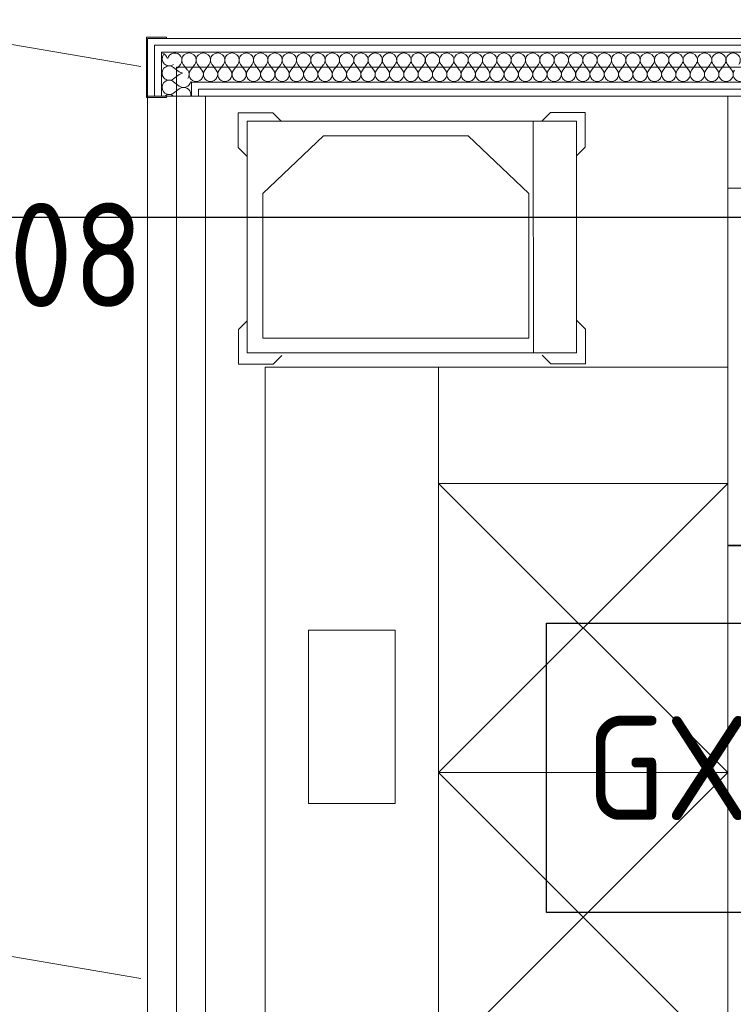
# Model space of a CAD drawing. Header units: millimetres. Extents: x -39149 to 267781, y -2340 to 58540.
# Tile 117 of 244: x 33940 to 35175, y 8579 to 10282. Entities that reach past the tile are written whole.
import ezdxf
from ezdxf.enums import TextEntityAlignment as Align

# ---------------------------------------------------------------- set-up
doc = ezdxf.new("R2010")
doc.units = ezdxf.units.MM
doc.header["$LTSCALE"] = 100
doc.header["$MEASUREMENT"] = 0
doc.linetypes.add('B0701', pattern=[46.823999, 31.199999, -15.624])
for name, color, linetype in [('22 C Binnenwanden', 7, 'Continuous'), ('22 C Binnenwanden Deuren', 7, 'Continuous'), ('22 C Binnenwanden Doorsnede-arcering', 7, 'Continuous'), ('22 C Binnenwanden Laagscheidingslijnen', 7, 'Continuous'), ('45 Plafond', 7, 'Continuous'), ('73 Keuken', 7, 'Continuous'), ('AL$1A---_ALGEMEEN--bestaand', 9, 'Continuous'), ('EL6131--_KG', 3, 'Continuous'), ('EL6221--_KRACHT_400', 3, 'Continuous'), ('EL6222--_KRACHT_230', 3, 'Continuous'), ('EL6311--_LICHT_BINNEN', 3, 'Continuous'), ('EL6441--_DATACOM', 3, 'Continuous'), ('EL6511--_BRANDMELD', 3, 'Continuous')]:
    doc.layers.add(name, color=color, linetype=linetype)
doc.styles.add('BURO-018', font='isocp.shx', dxfattribs={"height": 180})
doc.styles.add('STABICAD-012', font='ISOCP.SHX', dxfattribs={"height": 1.2})
doc.styles.add('STABICAD-018', font='ISOCP.SHX', dxfattribs={"height": 1.8})

# ---------------------------------------------------------------- blocks, each defined once
blk = doc.blocks.new('Slab_119_7', base_point=(34211.5, 612.1))
at = {"layer": '45 Plafond', "color": 8, "linetype": 'Continuous', "lineweight": 0}
blk.add_lwpolyline([(34211.5, 612.1, 0.066229), (50336.5, 5152.1), (50336.5, 11626.8), (48610, 11626.8), (48610, 11625), (43211.5, 11625), (43211.5, 5466.1), (41411.5, 5466.1), (41411.5, 10199.6), (34211.5, 10199.6)], format="xyb", close=True, dxfattribs=at)
blk = doc.blocks.new('Slab_152_7', base_point=(61.5, 11625))
at = {"layer": '45 Plafond', "color": 8, "linetype": 'Continuous', "lineweight": 0}
blk.add_lwpolyline([(61.5, 11625), (7161.5, 11625), (7161.5, 7850), (18261.5, 7850), (18261.5, 10250), (18050.2, 10250), (18050.2, 11625), (35849.9, 11625), (35849.9, 11400), (36099.9, 11400), (36099.9, 12175), (39053.2, 12175), (39053.2, 11445), (43211.5, 11445), (43211.5, 10132), (43211.5, 5466.1), (41411.5, 5466.1), (41411.5, 10199.6), (34211.5, 10199.6), (34211.5, 612.1, -0.138201), (61.5, 5162.9)], format="xyb", close=True, dxfattribs=at)
blk = doc.blocks.new('*X955')
at = {"layer": '22 C Binnenwanden Doorsnede-arcering', "color": 8, "linetype": 'Continuous', "lineweight": 0}
for p, q in [((34218.5, 10204.6), (34213.4, 10197.8)), ((34223.4, 10204.6), (34230.9, 10194.7)), ((34243.2, 10204.6), (34235.8, 10194.7)), ((34248.2, 10204.6), (34255.6, 10194.7)), ((34268, 10204.6), (34260.6, 10194.7)), ((34273, 10204.6), (34280.4, 10194.7)), ((34292.8, 10204.6), (34285.3, 10194.7)), ((34297.7, 10204.6), (34305.1, 10194.7)), ((34317.5, 10204.6), (34310.1, 10194.7)), ((34322.5, 10204.6), (34329.9, 10194.7)), ((34342.3, 10204.6), (34334.9, 10194.7)), ((34347.2, 10204.6), (34354.7, 10194.7)), ((34367, 10204.6), (34359.6, 10194.7)), ((34372, 10204.6), (34379.4, 10194.7)), ((34391.8, 10204.6), (34384.4, 10194.7)), ((34396.8, 10204.6), (34404.2, 10194.7)), ((34416.6, 10204.6), (34409.1, 10194.7)), ((34421.5, 10204.6), (34429, 10194.7)), ((34441.3, 10204.6), (34433.9, 10194.7)), ((34446.3, 10204.6), (34453.7, 10194.7)), ((34466.1, 10204.6), (34458.7, 10194.7)), ((34471, 10204.6), (34478.5, 10194.7)), ((34490.9, 10204.6), (34483.4, 10194.7)), ((34495.8, 10204.6), (34503.2, 10194.7)), ((34515.6, 10204.6), (34508.2, 10194.7)), ((34520.6, 10204.6), (34528, 10194.7)), ((34540.4, 10204.6), (34533, 10194.7)), ((34545.3, 10204.6), (34552.8, 10194.7)), ((34565.1, 10204.6), (34557.7, 10194.7)), ((34570.1, 10204.6), (34577.5, 10194.7)), ((34589.9, 10204.6), (34582.5, 10194.7)), ((34594.9, 10204.6), (34602.3, 10194.7)), ((34614.7, 10204.6), (34607.2, 10194.7)), ((34619.6, 10204.6), (34627, 10194.7)), ((34639.4, 10204.6), (34632, 10194.7)), ((34644.4, 10204.6), (34651.8, 10194.7)), ((34664.2, 10204.6), (34656.8, 10194.7)), ((34669.1, 10204.6), (34676.6, 10194.7)), ((34689, 10204.6), (34681.5, 10194.7)), ((34693.9, 10204.6), (34701.3, 10194.7)), ((34713.7, 10204.6), (34706.3, 10194.7)), ((34718.7, 10204.6), (34726.1, 10194.7)), ((34738.5, 10204.6), (34731, 10194.7)), ((34743.4, 10204.6), (34750.9, 10194.7)), ((34763.2, 10204.6), (34755.8, 10194.7)), ((34768.2, 10204.6), (34775.6, 10194.7)), ((34788, 10204.6), (34780.6, 10194.7)), ((34793, 10204.6), (34800.4, 10194.7)), ((34812.8, 10204.6), (34805.3, 10194.7)), ((34817.7, 10204.6), (34825.1, 10194.7)), ((34837.5, 10204.6), (34830.1, 10194.7)), ((34842.5, 10204.6), (34849.9, 10194.7)), ((34862.3, 10204.6), (34854.9, 10194.7)), ((34867.2, 10204.6), (34874.7, 10194.7)), ((34887, 10204.6), (34879.6, 10194.7)), ((34892, 10204.6), (34899.4, 10194.7)), ((34911.8, 10204.6), (34904.4, 10194.7)), ((34916.8, 10204.6), (34924.2, 10194.7)), ((34936.6, 10204.6), (34929.1, 10194.7)), ((34941.5, 10204.6), (34949, 10194.7)), ((34961.3, 10204.6), (34953.9, 10194.7)), ((34966.3, 10204.6), (34973.7, 10194.7)), ((34986.1, 10204.6), (34978.7, 10194.7)), ((34991, 10204.6), (34998.5, 10194.7)), ((35010.9, 10204.6), (35003.4, 10194.7)), ((35015.8, 10204.6), (35023.2, 10194.7)), ((35035.6, 10204.6), (35028.2, 10194.7)), ((35040.6, 10204.6), (35048, 10194.7)), ((35060.4, 10204.6), (35053, 10194.7)), ((35065.3, 10204.6), (35072.8, 10194.7)), ((35085.1, 10204.6), (35077.7, 10194.7)), ((35090.1, 10204.6), (35097.5, 10194.7)), ((35109.9, 10204.6), (35102.5, 10194.7)), ((35114.9, 10204.6), (35122.3, 10194.7)), ((35134.7, 10204.6), (35127.2, 10194.7)), ((35139.6, 10204.6), (35147, 10194.7)), ((35159.4, 10204.6), (35152, 10194.7)), ((35164.4, 10204.6), (35171.8, 10194.7))]:
    blk.add_line(p, q, dxfattribs=at)
for centre, start, end in [((34183.8, 10212), 15.8345, 74.1655), ((34208.6, 10212), 323.1301, 167.7516), ((34233.3, 10212), 323.1301, 216.8699), ((34258.1, 10212), 323.1301, 216.8699), ((34282.9, 10212), 323.1301, 216.8699), ((34307.6, 10212), 323.1301, 216.8699), ((34332.4, 10212), 323.1301, 216.8699), ((34357.1, 10212), 323.1301, 216.8699), ((34381.9, 10212), 323.1301, 216.8699), ((34406.7, 10212), 323.1301, 216.8699), ((34431.4, 10212), 323.1301, 216.8699), ((34456.2, 10212), 323.1301, 216.8699), ((34481, 10212), 323.1301, 216.8699), ((34505.7, 10212), 323.1301, 216.8699), ((34530.5, 10212), 323.1301, 216.8699), ((34555.2, 10212), 323.1301, 216.8699), ((34580, 10212), 323.1301, 216.8699), ((34604.8, 10212), 323.1301, 216.8699), ((34629.5, 10212), 323.1301, 216.8699), ((34654.3, 10212), 323.1301, 216.8699), ((34679, 10212), 323.1301, 216.8699), ((34703.8, 10212), 323.1301, 216.8699), ((34728.6, 10212), 323.1301, 216.8699), ((34753.3, 10212), 323.1301, 216.8699), ((34778.1, 10212), 323.1301, 216.8699), ((34802.9, 10212), 323.1301, 216.8699), ((34827.6, 10212), 323.1301, 216.8699), ((34852.4, 10212), 323.1301, 216.8699), ((34877.1, 10212), 323.1301, 216.8699), ((34901.9, 10212), 323.1301, 216.8699), ((34926.7, 10212), 323.1301, 216.8699), ((34951.4, 10212), 323.1301, 216.8699), ((34976.2, 10212), 323.1301, 216.8699), ((35001, 10212), 323.1301, 216.8699), ((35025.7, 10212), 323.1301, 216.8699), ((35050.5, 10212), 323.1301, 216.8699), ((35075.2, 10212), 323.1301, 216.8699), ((35100, 10212), 323.1301, 216.8699), ((35124.8, 10212), 323.1301, 216.8699), ((35149.5, 10212), 323.1301, 216.8699), ((35174.3, 10212), 323.1301, 216.8699), ((34221, 10187.3), 324.5617, 36.8699), ((34245.7, 10187.3), 143.1301, 270), ((34245.7, 10187.3), 270, 36.8699), ((34270.5, 10187.3), 143.1301, 270), ((34270.5, 10187.3), 270, 36.8699), ((34295.2, 10187.3), 143.1301, 270), ((34295.2, 10187.3), 270, 36.8699), ((34320, 10187.3), 143.1301, 270), ((34320, 10187.3), 270, 36.8699), ((34344.8, 10187.3), 143.1301, 270), ((34344.8, 10187.3), 270, 36.8699), ((34369.5, 10187.3), 143.1301, 270), ((34369.5, 10187.3), 270, 36.8699), ((34394.3, 10187.3), 143.1301, 270), ((34394.3, 10187.3), 270, 36.8699), ((34419, 10187.3), 143.1301, 270), ((34419, 10187.3), 270, 36.8699), ((34443.8, 10187.3), 143.1301, 270), ((34443.8, 10187.3), 270, 36.8699), ((34468.6, 10187.3), 143.1301, 270), ((34468.6, 10187.3), 270, 36.8699), ((34493.3, 10187.3), 143.1301, 270), ((34493.3, 10187.3), 270, 36.8699), ((34518.1, 10187.3), 143.1301, 270), ((34518.1, 10187.3), 270, 36.8699), ((34542.9, 10187.3), 143.1301, 270), ((34542.9, 10187.3), 270, 36.8699), ((34567.6, 10187.3), 143.1301, 270), ((34567.6, 10187.3), 270, 36.8699), ((34592.4, 10187.3), 143.1301, 270), ((34592.4, 10187.3), 270, 36.8699), ((34617.1, 10187.3), 143.1301, 270), ((34617.1, 10187.3), 270, 36.8699), ((34641.9, 10187.3), 143.1301, 270), ((34641.9, 10187.3), 270, 36.8699), ((34666.7, 10187.3), 143.1301, 270), ((34666.7, 10187.3), 270, 36.8699), ((34691.4, 10187.3), 143.1301, 270), ((34691.4, 10187.3), 270, 36.8699), ((34716.2, 10187.3), 143.1301, 270), ((34716.2, 10187.3), 270, 36.8699), ((34741, 10187.3), 143.1301, 270), ((34741, 10187.3), 270, 36.8699), ((34765.7, 10187.3), 143.1301, 270), ((34765.7, 10187.3), 270, 36.8699), ((34790.5, 10187.3), 143.1301, 270), ((34790.5, 10187.3), 270, 36.8699), ((34815.2, 10187.3), 143.1301, 270), ((34815.2, 10187.3), 270, 36.8699), ((34840, 10187.3), 143.1301, 270), ((34840, 10187.3), 270, 36.8699), ((34864.8, 10187.3), 143.1301, 270), ((34864.8, 10187.3), 270, 36.8699), ((34889.5, 10187.3), 143.1301, 270), ((34889.5, 10187.3), 270, 36.8699), ((34914.3, 10187.3), 143.1301, 270), ((34914.3, 10187.3), 270, 36.8699), ((34939, 10187.3), 143.1301, 270), ((34939, 10187.3), 270, 36.8699), ((34963.8, 10187.3), 143.1301, 270), ((34963.8, 10187.3), 270, 36.8699), ((34988.6, 10187.3), 143.1301, 270), ((34988.6, 10187.3), 270, 36.8699), ((35013.3, 10187.3), 143.1301, 270), ((35013.3, 10187.3), 270, 36.8699), ((35038.1, 10187.3), 143.1301, 270), ((35038.1, 10187.3), 270, 36.8699), ((35062.9, 10187.3), 143.1301, 270), ((35062.9, 10187.3), 270, 36.8699), ((35087.6, 10187.3), 143.1301, 270), ((35087.6, 10187.3), 270, 36.8699), ((35112.4, 10187.3), 143.1301, 270), ((35112.4, 10187.3), 270, 36.8699), ((35137.1, 10187.3), 143.1301, 270), ((35137.1, 10187.3), 270, 36.8699), ((35161.9, 10187.3), 143.1301, 270), ((35161.9, 10187.3), 270, 36.8699), ((35186.7, 10187.3), 143.1301, 270)]:
    blk.add_arc(centre, 12.4, start, end, dxfattribs=at)
blk = doc.blocks.new('Wall_359_7', base_point=(34211.5, 10199.6))
at = {"layer": '22 C Binnenwanden', "color": 8, "linetype": 'Continuous', "lineweight": 0}
for p, q in [((41449.5, 10249.6), (34161.5, 10249.6)), ((34261.5, 10149.6), (41361.5, 10149.6))]:
    blk.add_line(p, q, dxfattribs=at)
at = {"layer": '22 C Binnenwanden Laagscheidingslijnen', "color": 8, "linetype": 'Continuous', "lineweight": 0}
for p, q in [((41437.5, 10237.6), (34173.5, 10237.6)), ((41385.5, 10225.6), (34185.5, 10225.6)), ((34237.5, 10173.6), (41385.5, 10173.6)), ((34249.5, 10161.6), (41373.5, 10161.6))]:
    blk.add_line(p, q, dxfattribs=at)
at = {"layer": '22 C Binnenwanden', "color": 1, "lineweight": 0}
blk.add_blockref('*X955', (0, 0), dxfattribs=at)
blk = doc.blocks.new('*X964')
at = {"layer": '22 C Binnenwanden Doorsnede-arcering', "color": 8, "linetype": 'Continuous', "lineweight": 0}
for p, q in [((34206.5, 10204.4), (34206.7, 10204.5)), ((34206.5, 10199.4), (34216.4, 10192)), ((34206.5, 10179.6), (34216.4, 10187)), ((34206.5, 10174.7), (34216.4, 10167.2)), ((34206.5, 10154.9), (34216.4, 10162.3)), ((34206.5, 10149.9), (34206.9, 10149.6))]:
    blk.add_line(p, q, dxfattribs=at)
for centre, start, end in [((34199.1, 10214.3), 142.403, 306.8699), ((34199.1, 10189.5), 53.1301, 306.8699), ((34223.9, 10201.9), 233.1301, 258.2847), ((34223.9, 10177.1), 99.6718, 126.8699), ((34199.1, 10164.8), 53.1301, 306.8699), ((34223.9, 10177.1), 233.1301, 350.3282), ((34199.1, 10140), 53.1301, 128.8015), ((34223.9, 10152.4), 0, 126.8699), ((34223.9, 10152.4), 347.2511, 0)]:
    blk.add_arc(centre, 12.4, start, end, dxfattribs=at)
blk = doc.blocks.new('Empty Door_10')
at = {"layer": '22 C Binnenwanden Deuren', "color": 8, "linetype": 'Continuous', "lineweight": 0}
for p, q in [((-1599.8, -7), (-1599.8, -19)), ((-1599.8, -19), (-1599.8, -31)), ((-1599.8, -31), (-1599.8, -83)), ((-1599.8, -83), (-1599.8, -95)), ((-1599.8, -95), (-1599.8, -107))]:
    blk.add_line(p, q, dxfattribs=at)
at = {"layer": '22 C Binnenwanden Deuren', "color": 8, "linetype": 'B0701', "lineweight": 0}
for p, q in [((-1599.8, -7), (1599.8, -7)), ((-1599.8, -107), (1599.8, -107))]:
    blk.add_line(p, q, dxfattribs=at)
blk = doc.blocks.new('Wall_361_7', base_point=(34211.5, 617.4))
at = {"layer": '22 C Binnenwanden', "color": 8, "linetype": 'Continuous', "lineweight": 0}
blk.add_line((34161.5, 10249.6), (34161.5, 10149.6), dxfattribs=at)
at = {"layer": '22 C Binnenwanden Laagscheidingslijnen', "color": 8, "linetype": 'Continuous', "lineweight": 0}
for p, q in [((34173.5, 10237.6), (34173.5, 10149.6)), ((34185.5, 10225.6), (34185.5, 10149.6)), ((34237.5, 10149.6), (34237.5, 10173.6)), ((34249.5, 10149.6), (34249.5, 10161.6))]:
    blk.add_line(p, q, dxfattribs=at)
at = {"layer": '22 C Binnenwanden', "color": 1, "lineweight": 0}
blk.add_blockref('*X964', (0, 0), dxfattribs=at)
at = {"layer": '22 C Binnenwanden Deuren', "color": 1, "linetype": 'Continuous', "lineweight": 0, "xscale": -1, "zscale": 1000, "rotation": 90}
blk.add_blockref('Empty Door_10', (34154.5, 8549.8), dxfattribs=at)
blk = doc.blocks.new('Wall_386_7', base_point=(34194.5, 10149.6))
at = {"layer": '22 C Binnenwanden', "color": 8, "linetype": 'Continuous', "lineweight": 0}
for p, q in [((34194.5, 10149.6), (34161.5, 10149.6)), ((34194.5, 10147.6), (34194.5, 10149.6)), ((34159.5, 10147.6), (34194.5, 10147.6))]:
    blk.add_line(p, q, dxfattribs=at)
blk = doc.blocks.new('Wall_387_7', base_point=(34161.5, 10249.6))
at = {"layer": '22 C Binnenwanden', "color": 8, "linetype": 'Continuous', "lineweight": 0}
for p, q in [((34194.5, 10251.6), (34159.5, 10251.6)), ((34194.5, 10249.6), (34194.5, 10251.6)), ((34161.5, 10249.6), (34194.5, 10249.6))]:
    blk.add_line(p, q, dxfattribs=at)
blk = doc.blocks.new('Wall_428_7', base_point=(34161.5, 10149.6))
at = {"layer": '22 C Binnenwanden', "color": 8, "linetype": 'Continuous', "lineweight": 0}
for p, q in [((34159.5, 10251.6), (34159.5, 10147.6)), ((34161.5, 10149.6), (34161.5, 10249.6))]:
    blk.add_line(p, q, dxfattribs=at)
blk = doc.blocks.new('E00120')
at = {"color": 0, "linetype": 'Continuous'}
for p, q in [((-2.5, 2.5), (2.5, 2.5)), ((-2.5, -2.5), (-2.5, 2.5)), ((2.5, 2.5), (2.5, -2.5)), ((2.5, -2.5), (-2.5, -2.5))]:
    blk.add_line(p, q, dxfattribs=at)
at = {"color": 0, "linetype": 'Continuous', "style": 'BURO-018'}
for tag, p in [('PANEL', (0, 8)), ('CIRCUIT', (0, 5)), ('SUBCIRCUIT', (4.5, 5)), ('LIGHTFIXTURECODE', (0, 0)), ('SWITCHCODE', (4.5, -4.5))]:
    blk.add_attdef(tag, text='', height=1.8, dxfattribs=at).set_placement(p, align=Align.MIDDLE)
blk = doc.blocks.new('*X1918')
at = {"layer": 'AL$1A---_ALGEMEEN--bestaand', "color": 0, "linetype": 'Continuous'}
for p, q in [((159.6, 198.675), (159.6, 202.134)), ((159.8, 197.35), (159.8, 202.223)), ((160, 197.25), (160, 202.25)), ((160.2, 197.35), (160.2, 202.223)), ((160.4, 198.675), (160.4, 202.134)), ((159.4, 200.262), (159.4, 201.95)), ((160.6, 200.262), (160.6, 201.95)), ((159.8, 195.542), (159.8, 196.458)), ((160, 195.5), (160, 196.5)), ((160.2, 195.542), (160.2, 196.458)), ((159.6, 195.7), (159.6, 196.3)), ((160.4, 195.7), (160.4, 196.3))]:
    blk.add_line(p, q, dxfattribs=at)
blk = doc.blocks.new('1116A7')
at = {"layer": 'AL$1A---_ALGEMEEN--bestaand', "color": 0, "linetype": 'Continuous'}
for p, q in [((-2, -4), (-2, 4)), ((-2, 4), (2, 4)), ((2, 4), (2, -4)), ((-0.744, 2.406), (-0.248, -1.531)), ((0.744, 2.406), (0.248, -1.531)), ((2, -4), (-2, -4))]:
    blk.add_line(p, q, dxfattribs=at)
blk.add_circle((0, -3), 0.5, dxfattribs=at)
for centre, radius, start, end in [((0, 2.5), 0.75, 352.8192, 187.1808), ((0, -1.5), 0.25, 187.1808, 352.8192)]:
    blk.add_arc(centre, radius, start, end, dxfattribs=at)
blk.add_blockref('*X1918', (-160, -199), dxfattribs=at)
at = {"layer": 'AL$1A---_ALGEMEEN--bestaand', "color": 0, "linetype": 'Continuous', "style": 'BURO-018'}
blk.add_attdef('TEXT1', text='', height=1.8, dxfattribs=at).set_placement((0, 6.5), align=Align.MIDDLE)
at = {"layer": 'AL$1A---_ALGEMEEN--bestaand', "color": 0, "linetype": 'Continuous', "style": 'BURO-018', "flags": 1}
blk.add_attdef('ARTICLECODE', (0, 0), '', height=1.8, dxfattribs=at)
at = {"layer": 'EL6221--_KRACHT_400', "color": 1, "style": 'STABICAD-012'}
blk.add_attdef('FIREPROTECTION_PANEL', text='', height=1.8, dxfattribs=at).set_placement((716.247, 450.773), align=Align.MIDDLE)
at = {"layer": 'EL6222--_KRACHT_230', "color": 1, "style": 'STABICAD-018'}
for tag in ['FIREPROTECTION_HARDWARENUMBER', 'FIREPROTECTION_ZONE']:
    blk.add_attdef(tag, (0, 0), '', height=1.8, dxfattribs=at)
at = {"layer": 'EL6311--_LICHT_BINNEN', "color": 1, "style": 'STABICAD-018'}
blk.add_attdef('CODING2', (0, 0), '', height=1.8, dxfattribs=at)
at = {"layer": 'EL6441--_DATACOM', "color": 1, "style": 'STABICAD-018'}
blk.add_attdef('CODING1', (0, 0), '', height=1.8, dxfattribs=at)

msp = doc.modelspace()

# ---------------------------------------------------------------- linework, layer by layer
at = {"layer": '73 Keuken', "color": 8, "linetype": 'Continuous', "lineweight": 0}
for p, q in [((34150.1, 10200.8), (33896.2, 10243.9)), ((35164.8, 10148.6), (35164.8, 9623.3)), ((34378.4, 10121), (34318.4, 10121)), ((34318.4, 10121), (34318.4, 10061)), ((34393.4, 10106.1), (34378.4, 10121)), ((34858.4, 10121.5), (34843.4, 10106.5)), ((34918.4, 10121.6), (34858.4, 10121.5)), ((34918.4, 10061.6), (34918.4, 10121.6)), ((34903.4, 10106.6), (34333.8, 10106.6)), ((34333.8, 10106.6), (34333.8, 9706)), ((34828.4, 10106.5), (34828.8, 9706.5)), ((34903.4, 9706), (34903.4, 10106.6)), ((34465.9, 10081.3), (34360.9, 9981.3)), ((34715.9, 10081.3), (34465.9, 10081.3)), ((34820.9, 9981.3), (34715.9, 10081.3)), ((34318.4, 10061), (34333.4, 10046)), ((34903.4, 10046.6), (34918.4, 10061.6)), ((34360.9, 9981.3), (34360.9, 9731.3)), ((34820.9, 9731.3), (34820.9, 9981.3)), ((36717.4, 9990.6), (35164.8, 9990.6)), ((35164.8, 9990.6), (35164.8, 9372.1)), ((34333.7, 9761), (34318.7, 9746)), ((34918.7, 9746.6), (34903.7, 9761.6)), ((34318.7, 9746), (34318.8, 9686)), ((34918.8, 9686.6), (34918.7, 9746.6)), ((34360.9, 9731.3), (34820.9, 9731.3)), ((34333.8, 9706), (34903.4, 9706)), ((34378.8, 9686), (34393.8, 9701.1)), ((34843.8, 9701.5), (34858.8, 9686.5)), ((34318.8, 9686), (34378.8, 9686)), ((34364.8, 9681.1), (34664.8, 9681.1)), ((34364.8, 6950), (34364.8, 9681.1)), ((34664.8, 9681.1), (34664.8, 6950)), ((34664.8, 9681.1), (35164.8, 9681.1)), ((34858.8, 9686.5), (34918.8, 9686.6)), ((34664.8, 9480), (35164.8, 9480)), ((34664.8, 8980), (34664.8, 9480)), ((35164.8, 8980), (34664.8, 9480)), ((35164.8, 9480), (34664.8, 8980)), ((35164.8, 9480), (35164.8, 8980)), ((35694.8, 9373.3), (35164.8, 9373.3)), ((35164.8, 9373.3), (35164.8, 6980)), ((35164.8, 9372.1), (36717.4, 9372.1)), ((34439.8, 9226.1), (34589.8, 9226.1)), ((34439.8, 8926.1), (34439.8, 9226.1)), ((34589.8, 9226.1), (34589.8, 8926.1)), ((35164.8, 8980), (34664.8, 8980)), ((35164.8, 8980), (34664.8, 8980)), ((34664.8, 8980), (34664.8, 8480)), ((34664.8, 8480), (35164.8, 8980)), ((34664.8, 8980), (35164.8, 8480)), ((35164.8, 8480), (35164.8, 8980)), ((34589.8, 8926.1), (34439.8, 8926.1)), ((34150.1, 8623.8), (33896.2, 8666.9))]:
    msp.add_line(p, q, dxfattribs=at)
at = {"layer": 'EL6131--_KG', "linetype": 'Continuous'}
msp.add_line((30496.5, 9940.4), (43086.5, 9940.4), dxfattribs=at)

# ---------------------------------------------------------------- block references
at = {"layer": '22 C Binnenwanden', "color": 1, "lineweight": 0}
for name, p in [('Wall_387_7', (34161.5, 10249.6)), ('Wall_428_7', (34161.5, 10149.6)), ('Wall_359_7', (34211.5, 10199.6)), ('Wall_361_7', (34211.5, 617.4)), ('Wall_386_7', (34194.5, 10149.6))]:
    msp.add_blockref(name, p, dxfattribs=at)
at = {"layer": '45 Plafond', "color": 252, "linetype": 'Continuous', "lineweight": 0}
for name, p in [('Slab_152_7', (61.5, 11625)), ('Slab_119_7', (34211.5, 612.1))]:
    msp.add_blockref(name, p, dxfattribs=at)
at = {"layer": 'EL6311--_LICHT_BINNEN', "linetype": 'Continuous'}
ref = msp.add_blockref('E00120', (35101.5, 8988), dxfattribs=dict(at, xscale=100, yscale=100, zscale=100))
ref.add_attrib('CIRCUIT', '3A', dxfattribs={"layer": '0', "color": 3, "linetype": 'ByBlock', "height": 180, "style": 'BURO-018'}).set_placement((35451.5, 9388), align=Align.MIDDLE)
ref.add_attrib('LIGHTFIXTURECODE', 'GX1', dxfattribs={"layer": '0', "color": 3, "linetype": 'ByBlock', "height": 180, "style": 'BURO-018'}).set_placement((35101.5, 8988), align=Align.MIDDLE)
at = {"layer": 'EL6511--_BRANDMELD', "linetype": 'Continuous'}
ref = msp.add_blockref('1116A7', (33380.6, 9362.5), dxfattribs=dict(at, xscale=100, yscale=100))
ref.add_attrib('CODING1', '11-A4-70-57-08', dxfattribs={"layer": '0', "color": 1, "linetype": 'ByBlock', "height": 180, "style": 'STABICAD-018'}).set_placement((33376.4, 9875.2), align=Align.MIDDLE)

doc.saveas('drawing.dxf')
